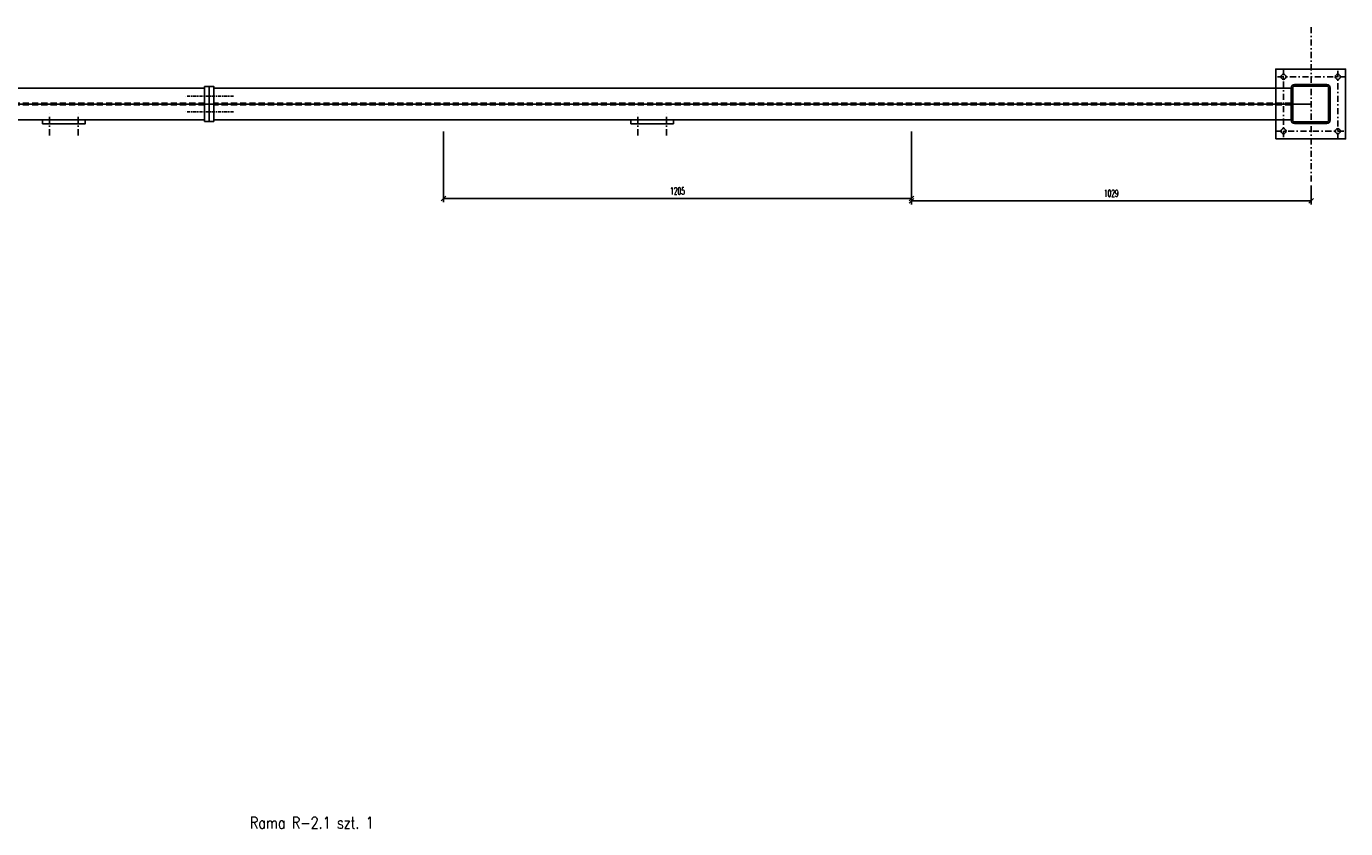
# Model space of a CAD drawing. Header units: millimetres. Extents: x -228255 to 14536, y -140109 to 119945.
# Tile 35 of 123: x -191205 to -187808, y 60311 to 62377. Entities that reach past the tile are written whole.
import ezdxf
from ezdxf.enums import TextEntityAlignment as Align

# ---------------------------------------------------------------- set-up
doc = ezdxf.new("R2010")
doc.units = ezdxf.units.MM
doc.header["$LTSCALE"] = 2.5
for name, pattern in [('DASHDOT', [25.4, 12.7, -6.35, 0, -6.35]), ('DASHDOT2', [12.7, 6.35, -3.175, 0, -3.175]), ('DASHED2', [9.525, 6.35, -3.175])]:
    doc.linetypes.add(name, pattern=pattern)
for name, color, linetype in [('Gruba', 6, 'Continuous'), ('Osie', 134, 'DASHDOT'), ('Osie_laczniki', 157, 'DASHDOT2'), ('stal', 4, 'Continuous'), ('Stal_nw', 181, 'DASHED2')]:
    doc.layers.add(name, color=color, linetype=linetype)
doc.styles.add('style1', font='romand.shx', dxfattribs={"width": 0.8})
doc.styles.add('style3', font='romans.shx', dxfattribs={"width": 0.5})
doc.dimstyles.new('Skala_10', dxfattribs={"dimtxt": 18, "dimasz": 12, "dimexe": 10, "dimexo": 10, "dimgap": 10, "dimtad": 1, "dimdec": 0, "dimdsep": 46, "dimtxsty": 'style3', "dimblk": 'OBLIQUE', "dimcen": 0, "dimdle": 1, "dimclrd": 256, "dimclre": 256, "dimclrt": 31, "dimadec": 1, "dimazin": 0, "dimtfac": 1, "dimtdec": 0, "dimtix": 1, "dimtmove": 2, "dimatfit": 0, "dimldrblk": 'DOT', "dimfxl": 1, "dimtolj": 1, "dimtzin": 0, "dimlwd": -1, "dimlwe": -1, "dimarcsym": 0})

# ---------------------------------------------------------------- blocks, each defined once
blk = doc.blocks.new('Zk100x100x4')
for points in [[(-42, -50), (42, -50, 0.414214), (50, -42), (50, 42, 0.414214), (42, 50), (-42, 50, 0.414214), (-50, 42), (-50, -42, 0.414214)], [(-42, -46), (42, -46, 0.414214), (46, -42), (46, 42, 0.414214), (42, 46), (-42, 46, 0.414214), (-46, 42), (-46, -42, 0.414214)]]:
    blk.add_lwpolyline(points, format="xyb", close=True)
blk = doc.blocks.new('_Oblique')
at = {"color": 0, "linetype": 'ByBlock', "lineweight": -2}
blk.add_line((-0.5, -0.5), (0.5, 0.5), dxfattribs=at)
blk = doc.blocks.new('*D944')
at = {"ltscale": 0.5, "transparency": 16777216}
for p, q in [((-190130.6, 62106.3), (-190130.6, 61924.3)), ((-188925.6, 62106.3), (-188925.6, 61924.3)), ((-188924.6, 61934.3), (-190131.6, 61934.3))]:
    blk.add_line(p, q, dxfattribs=at)
at = {"layer": 'Defpoints', "color": 0, "ltscale": 0.5, "transparency": 16777216}
for p in [(-190130.6, 62116.3), (-188925.6, 62116.3), (-190130.6, 61934.3)]:
    blk.add_point(p, dxfattribs=at)
at = {"ltscale": 0.5, "transparency": 16777216, "xscale": 12, "yscale": 12, "zscale": 12, "rotation": 180}
blk.add_blockref('_Oblique', (-190130.6, 61934.3), dxfattribs=at)
at = {"ltscale": 0.5, "transparency": 16777216, "xscale": 12, "yscale": 12, "zscale": 12}
blk.add_blockref('_Oblique', (-188925.6, 61934.3), dxfattribs=at)
at = {"color": 31, "ltscale": 0.5, "transparency": 16777216, "insert": (-189528.1, 61953.3), "char_height": 18, "attachment_point": 5, "style": 'style3'}
blk.add_mtext('\\A1;1205', dxfattribs=at)
blk = doc.blocks.new('_Dot')
at = {"color": 0, "linetype": 'ByBlock', "lineweight": -2}
blk.add_line((-0.5, 0), (-1, 0), dxfattribs=at)
at = {"color": 0, "linetype": 'ByBlock', "const_width": 0.5}
blk.add_lwpolyline([(-0.25, 0, 1), (0.25, 0, 1)], format="xyb", close=True, dxfattribs=at)
blk = doc.blocks.new('*D945')
at = {"ltscale": 0.5, "transparency": 16777216}
for p, q in [((-188925.6, 62106.3), (-188925.6, 61918.3)), ((-187896.6, 61967.3), (-187896.6, 61918.3)), ((-188926.6, 61928.3), (-187895.6, 61928.3))]:
    blk.add_line(p, q, dxfattribs=at)
at = {"layer": 'Defpoints', "color": 0, "ltscale": 0.5, "transparency": 16777216}
for p in [(-188925.6, 62116.3), (-187896.6, 61977.3), (-187896.6, 61928.3)]:
    blk.add_point(p, dxfattribs=at)
at = {"ltscale": 0.5, "transparency": 16777216, "xscale": 12, "yscale": 12, "zscale": 12, "rotation": 180}
blk.add_blockref('_Oblique', (-188925.6, 61928.3), dxfattribs=at)
at = {"ltscale": 0.5, "transparency": 16777216, "xscale": 12, "yscale": 12, "zscale": 12}
blk.add_blockref('_Oblique', (-187896.6, 61928.3), dxfattribs=at)
at = {"color": 31, "ltscale": 0.5, "transparency": 16777216, "insert": (-188411.1, 61947.3), "char_height": 18, "attachment_point": 5, "style": 'style3'}
blk.add_mtext('\\A1;1029', dxfattribs=at)

msp = doc.modelspace()

# ---------------------------------------------------------------- linework, layer by layer
at = {"layer": 'Osie', "ltscale": 0.5}
msp.add_line((-187896.61, 61977.34), (-187896.61, 62377.34), dxfattribs=at)
at = {"layer": 'Osie', "linetype": 'ByBlock'}
msp.add_line((-193571.61, 62177.34), (-187896.61, 62177.34), dxfattribs=at)
at = {"layer": 'Osie_laczniki'}
for p, q in [((-187807.61, 62247.34), (-187987.61, 62247.34)), ((-187967.61, 62267.34), (-187967.61, 62087.34)), ((-187827.61, 62087.34), (-187827.61, 62267.34)), ((-191145.11, 62096.34), (-191145.11, 62156.34)), ((-191071.11, 62096.34), (-191071.11, 62156.34)), ((-189630.11, 62096.34), (-189630.11, 62156.34)), ((-189556.11, 62096.34), (-189556.11, 62156.34)), ((-187987.61, 62107.34), (-187807.61, 62107.34))]:
    msp.add_line(p, q, dxfattribs=at)
at = {"layer": 'Osie_laczniki', "ltscale": 0.5}
for p, q in [((-190671.11, 62197.34), (-190796.11, 62197.34)), ((-190671.11, 62157.34), (-190796.11, 62157.34))]:
    msp.add_line(p, q, dxfattribs=at)
at = {"layer": 'stal'}
for p, q in [((-190745.61, 62218.34), (-193521.61, 62218.34)), ((-187947.61, 62218.34), (-190721.61, 62218.34)), ((-190745.61, 62136.34), (-193521.61, 62136.34)), ((-187947.61, 62136.34), (-190721.61, 62136.34))]:
    msp.add_line(p, q, dxfattribs=at)
for points in [[(-187987.61, 62087.34), (-187807.61, 62087.34), (-187807.61, 62267.34), (-187987.61, 62267.34)], [(-191163.11, 62126.34), (-191053.11, 62126.34), (-191053.11, 62136.34), (-191163.11, 62136.34)], [(-189538.11, 62126.34), (-189648.11, 62126.34), (-189648.11, 62136.34), (-189538.11, 62136.34)]]:
    msp.add_lwpolyline(points, close=True, dxfattribs=at)
at = {"layer": 'stal', "ltscale": 0.5}
for points in [[(-190745.61, 62132.34), (-190733.61, 62132.34), (-190733.61, 62222.34), (-190745.61, 62222.34)], [(-190721.61, 62132.34), (-190733.61, 62132.34), (-190733.61, 62222.34), (-190721.61, 62222.34)]]:
    msp.add_lwpolyline(points, close=True, dxfattribs=at)
at = {"layer": 'stal'}
for centre in [(-187967.61, 62247.34), (-187827.61, 62247.34), (-187967.61, 62107.34), (-187827.61, 62107.34)]:
    msp.add_circle(centre, 6.5, dxfattribs=at)
at = {"layer": 'Stal_nw'}
for p, q in [((-190745.61, 62179.84), (-193521.61, 62179.84)), ((-190745.61, 62174.84), (-193521.61, 62174.84)), ((-187947.61, 62179.84), (-190721.61, 62179.84)), ((-187947.61, 62174.84), (-190721.61, 62174.84))]:
    msp.add_line(p, q, dxfattribs=at)

# ---------------------------------------------------------------- block references
at = {"layer": 'stal'}
msp.add_blockref('Zk100x100x4', (-187897.61, 62177.34), dxfattribs=at)

# ---------------------------------------------------------------- texts
at = {"layer": 'Gruba', "style": 'style1', "width": 0.8}
msp.add_text('Rama R-2.1 szt. 1', height=30, dxfattribs=at).set_placement((-190469.59, 60301.75), align=Align.BOTTOM_CENTER)

# ---------------------------------------------------------------- dimensions: what is measured, and where the dimension line sits
at = {"ltscale": 0.5}
for base, p2, picture, middle in [((-190130.61, 61934.34), (-190130.61, 62116.34), '*D944', (-189528.11, 61953.34)), ((-187896.61, 61928.34), (-187896.61, 61977.34), '*D945', (-188411.11, 61947.34))]:
    dim = msp.add_linear_dim(base=base, p1=(-188925.61, 62116.34), p2=p2, dimstyle='Skala_10', override={"dimfxl": 0}, dxfattribs=at)
    dim.commit()
    dim.dimension.update_dxf_attribs({"geometry": picture, "text_midpoint": middle})

doc.saveas('drawing.dxf')
